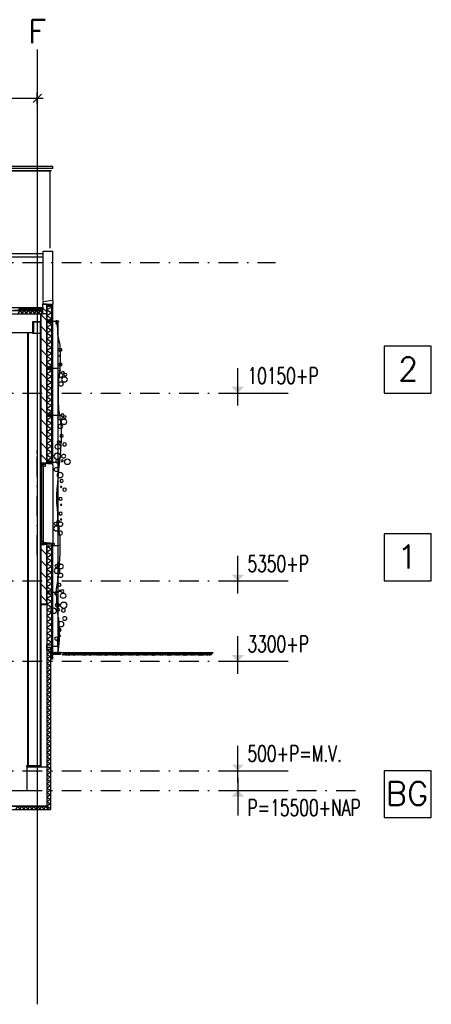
# Model space of a CAD drawing. Extents: x -6882 to 53094, y 98041 to 125706.
# Tile 15 of 15: x 42591 to 53094, y 98041 to 123197. Entities that reach past the tile are written whole.
import ezdxf

# ---------------------------------------------------------------- set-up
doc = ezdxf.new("R2010")
doc.units = 0
doc.header["$LTSCALE"] = 1000
doc.header["$MEASUREMENT"] = 0
for name, pattern in [('DASHDOT', [1, 0.5, -0.25, 0, -0.25]), ('DASHED', [0.75, 0.5, -0.25]), ('HIDDEN', [0.375, 0.25, -0.125])]:
    doc.linetypes.add(name, pattern=pattern)
for name, color, linetype in [('B02', 7, 'CONTINUOUS'), ('B03', 7, 'CONTINUOUS'), ('B29', 7, 'CONTINUOUS')]:
    doc.layers.add(name, color=color, linetype=linetype)
doc.styles.add('TXT', font='txt.shx')

# ---------------------------------------------------------------- blocks, each defined once
blk = doc.blocks.new('*X2')
at = {"layer": 'B03', "color": 5, "linetype": 'Continuous'}
for p, q in [((-49, 8), (-21, 36)), ((-49, -21), (8, 36)), ((-27, -27), (36, 36)), ((1, -27), (64, 36)), ((30, -27), (81, 25)), ((58, -27), (81, -4))]:
    blk.add_line(p, q, dxfattribs=at)
blk = doc.blocks.new('*X3')
at = {"layer": 'B03', "color": 5, "linetype": 'Continuous'}
for p, q in [((-49, 8), (-21, 36)), ((-49, -21), (8, 36)), ((-27, -27), (36, 36)), ((1, -27), (64, 36)), ((30, -27), (81, 25)), ((58, -27), (81, -4))]:
    blk.add_line(p, q, dxfattribs=at)
blk = doc.blocks.new('*X4')
at = {"layer": 'B03', "color": 5, "linetype": 'Continuous'}
for p, q in [((-49, 8), (-21, 36)), ((-49, -21), (8, 36)), ((-27, -27), (36, 36)), ((1, -27), (64, 36)), ((30, -27), (81, 25)), ((58, -27), (81, -4))]:
    blk.add_line(p, q, dxfattribs=at)
blk = doc.blocks.new('*X5')
at = {"layer": 'B03', "color": 5, "linetype": 'Continuous'}
for p, q in [((-49, 8), (-21, 36)), ((-49, -21), (8, 36)), ((-27, -27), (36, 36)), ((1, -27), (64, 36)), ((30, -27), (81, 25)), ((58, -27), (81, -4))]:
    blk.add_line(p, q, dxfattribs=at)
blk = doc.blocks.new('*X6')
at = {"layer": 'B03', "color": 5, "linetype": 'Continuous'}
for p, q in [((-49, 8), (-21, 36)), ((-49, -21), (8, 36)), ((-27, -27), (36, 36)), ((1, -27), (64, 36)), ((30, -27), (81, 25)), ((58, -27), (81, -4))]:
    blk.add_line(p, q, dxfattribs=at)
blk = doc.blocks.new('B__DIM')
at = {"layer": 'B29', "color": 1, "linetype": 'Continuous'}
for p, q in [((-500, 0), (500, 0)), ((-353.53, -353.57), (353.53, 353.57)), ((0, -500), (0, 500))]:
    blk.add_line(p, q, dxfattribs=at)

msp = doc.modelspace()

# ---------------------------------------------------------------- linework, layer by layer
at = {"layer": 'B02', "color": 5, "linetype": 'Continuous'}
msp.add_line((43039.5, 122436.27), (43039.5, 98041), dxfattribs=at)
at = {"layer": 'B02', "color": 5, "linetype": 'DASHDOT'}
for p, q in [((657.71, 116992.32), (49115.71, 116992.32)), ((657.71, 113657.32), (49115.71, 113657.32)), ((657.71, 108857.32), (49115.71, 108857.32)), ((657.71, 106807.32), (49115.71, 106807.32)), ((657.71, 104007.32), (49115.71, 104007.32)), ((657.71, 103507.32), (51199.29, 103507.32))]:
    msp.add_line(p, q, dxfattribs=at)
at = {"layer": 'B02', "color": 1, "linetype": 'Continuous'}
for points in [[(51894.29, 113657.32), (53094.29, 113657.32), (53094.29, 114857.32), (51894.29, 114857.32)], [(51894.29, 108857.32), (53094.29, 108857.32), (53094.29, 110057.32), (51894.29, 110057.32)], [(51894.29, 102810.32), (53094.29, 102810.32), (53094.29, 104010.32), (51894.29, 104010.32)]]:
    msp.add_lwpolyline(points, close=True, dxfattribs=at)
at = {"layer": 'B03', "color": 1, "linetype": 'Continuous'}
for p, q in [((43439.5, 119444.41), (10474.29, 119444.41)), ((43439.5, 119392.86), (39087.99, 119392.86)), ((43439.5, 119392.86), (43439.5, 119444.41)), ((43432.98, 116019.92), (43432.98, 117284.69)), ((9414.5, 115770.16), (43179.5, 115770.16)), ((43279.5, 115930.16), (43279.5, 111926.34)), ((43409.5, 115930.16), (43409.5, 111926.34)), ((9414.5, 115680.16), (43179.5, 115680.16)), ((43409.5, 115494.84), (43559.5, 115494.84)), ((43569.5, 107190.93), (43569.5, 115494.84)), ((42789.5, 115180.16), (42789.5, 104139.35)), ((42809.5, 115180.16), (42809.5, 104139.35)), ((43109.5, 115180.16), (43109.5, 104139.35)), ((43129.5, 115180.16), (43129.5, 104139.35)), ((43409.5, 114294.84), (43559.5, 114294.84)), ((43409.5, 113094.84), (43559.5, 113094.84)), ((43156.5, 109862.32), (43156.5, 111807.32)), ((43185.46, 111807.32), (43185.46, 109858.82)), ((43409.5, 111894.84), (43559.5, 111894.84)), ((43279.5, 109743), (43279.5, 107222.43)), ((43409.5, 109762.22), (43559.5, 109762.22)), ((43409.5, 109743), (43409.5, 107222.43)), ((43409.5, 108574.5), (43559.5, 108574.5)), ((43409.5, 107190.93), (43559.5, 107190.93)), ((43279.5, 107096.43), (43279.5, 103107.32)), ((43379.5, 107096.43), (43379.5, 103017.32)), ((14639.5, 103107.32), (43279.5, 103107.32)), ((14729.5, 103017.32), (43379.5, 103017.32))]:
    msp.add_line(p, q, dxfattribs=at)
at = {"layer": 'B03', "color": 5, "linetype": 'Continuous'}
for p, q in [((43404.5, 119335.24), (39087.99, 119335.24)), ((42614.5, 115842.79), (42539.5, 115767.79)), ((42577.5, 115804.79), (42614.5, 115767.79)), ((42589.5, 115817.79), (42639.5, 115767.79)), ((42601.5, 115830.79), (42664.5, 115767.79)), ((42614.5, 115842.79), (42677.5, 115780.79)), ((42639.5, 115842.79), (42689.5, 115792.79)), ((42664.5, 115842.79), (42701.5, 115804.79)), ((42739.5, 115842.79), (42664.5, 115767.79)), ((42689.5, 115842.79), (42714.5, 115817.79)), ((42764.5, 115842.79), (42689.5, 115767.79)), ((42714.5, 115842.79), (42727.5, 115830.79)), ((42789.5, 115842.79), (42714.5, 115767.79)), ((42814.5, 115842.79), (42739.5, 115767.79)), ((42751.5, 115780.79), (42764.5, 115767.79)), ((42764.5, 115792.79), (42789.5, 115767.79)), ((42777.5, 115804.79), (42814.5, 115767.79)), ((42789.5, 115817.79), (42839.5, 115767.79)), ((42801.5, 115830.79), (42864.5, 115767.79)), ((42814.5, 115842.79), (42877.5, 115780.79)), ((42839.5, 115842.79), (42889.5, 115792.79)), ((42864.5, 115842.79), (42901.5, 115804.79)), ((42939.5, 115842.79), (42864.5, 115767.79)), ((42889.5, 115842.79), (42914.5, 115817.79)), ((42964.5, 115842.79), (42889.5, 115767.79)), ((42914.5, 115842.79), (42927.5, 115830.79)), ((42989.5, 115842.79), (42914.5, 115767.79)), ((43014.5, 115842.79), (42939.5, 115767.79)), ((42951.5, 115780.79), (42964.5, 115767.79)), ((42964.5, 115792.79), (42989.5, 115767.79)), ((42977.5, 115804.79), (43014.5, 115767.79)), ((42989.5, 115817.79), (43039.5, 115767.79)), ((43001.5, 115830.79), (43064.5, 115767.79)), ((43014.5, 115842.79), (43077.5, 115780.79)), ((43039.5, 115842.79), (43089.5, 115792.79)), ((43064.5, 115842.79), (43101.5, 115804.79)), ((43139.5, 115842.79), (43064.5, 115767.79)), ((43089.5, 115842.79), (43114.5, 115817.79)), ((43164.5, 115842.79), (43089.5, 115767.79)), ((43114.5, 115842.79), (43127.5, 115830.79)), ((43179.5, 115832.79), (43114.5, 115767.79)), ((43179.5, 115807.79), (43139.5, 115767.79)), ((43151.5, 115780.79), (43164.5, 115767.79)), ((43164.5, 115792.79), (43179.5, 115777.79)), ((43177.5, 115804.79), (43179.5, 115802.79)), ((43279.5, 115729.43), (43179.5, 115829.43)), ((43279.5, 115511.06), (43129.5, 115661.06)), ((43169.9, 115680.16), (43179.5, 115697)), ((43279.5, 115213.24), (43129.5, 115363.24)), ((43279.5, 114915.43), (43129.5, 115065.43)), ((43279.5, 114617.61), (43129.5, 114767.61)), ((43279.5, 114319.79), (43129.5, 114469.79)), ((43279.5, 114021.97), (43129.5, 114171.97)), ((43279.5, 113724.16), (43129.5, 113874.16)), ((43279.5, 113426.34), (43129.5, 113576.34)), ((43279.5, 113128.52), (43129.5, 113278.52)), ((43279.5, 112830.7), (43129.5, 112980.7)), ((43279.5, 112532.88), (43129.5, 112682.88)), ((43279.5, 112235.07), (43129.5, 112385.07)), ((43279.5, 111937.25), (43129.5, 112087.25)), ((43279.5, 111928.76), (43283.75, 111926.34)), ((43439.5, 111819.34), (43439.5, 109819.46)), ((43445.32, 109801.38), (43248.32, 109811.64)), ((43445.52, 109805.12), (43248.52, 109815.38)), ((43445.72, 109808.86), (43248.72, 109819.12)), ((43279.5, 109526.18), (43129.5, 109676.18)), ((43279.5, 109228.36), (43129.5, 109378.36)), ((43279.5, 108930.54), (43129.5, 109080.54)), ((43279.5, 108632.73), (43129.5, 108782.73)), ((43279.5, 108334.91), (43129.5, 108484.91)), ((43279.5, 107223.6), (43281.55, 107222.43)), ((43743.29, 107032.43), (43668.29, 106957.43)), ((43768.29, 107032.43), (43693.29, 106957.43)), ((43793.29, 107032.43), (43718.29, 106957.43)), ((43818.29, 107032.43), (43743.29, 106957.43)), ((43755.29, 106970.43), (43768.29, 106957.43)), ((43768.29, 106982.43), (43793.29, 106957.43)), ((43781.29, 106994.43), (43818.29, 106957.43)), ((43793.29, 107007.43), (43843.29, 106957.43)), ((43805.29, 107020.43), (43868.29, 106957.43)), ((43818.29, 107032.43), (43881.29, 106970.43)), ((43843.29, 107032.43), (43893.29, 106982.43)), ((43868.29, 107032.43), (43905.29, 106994.43)), ((43943.29, 107032.43), (43868.29, 106957.43)), ((43893.29, 107032.43), (43918.29, 107007.43)), ((43968.29, 107032.43), (43893.29, 106957.43)), ((43918.29, 107032.43), (43931.29, 107020.43)), ((43993.29, 107032.43), (43918.29, 106957.43)), ((44018.29, 107032.43), (43943.29, 106957.43)), ((43955.29, 106970.43), (43968.29, 106957.43)), ((43968.29, 106982.43), (43993.29, 106957.43)), ((43981.29, 106994.43), (44018.29, 106957.43)), ((43993.29, 107007.43), (44043.29, 106957.43)), ((44005.29, 107020.43), (44068.29, 106957.43)), ((44018.29, 107032.43), (44081.29, 106970.43)), ((44043.29, 107032.43), (44093.29, 106982.43)), ((44068.29, 107032.43), (44105.29, 106994.43)), ((44143.29, 107032.43), (44068.29, 106957.43)), ((44093.29, 107032.43), (44118.29, 107007.43)), ((44168.29, 107032.43), (44093.29, 106957.43)), ((44118.29, 107032.43), (44131.29, 107020.43)), ((44193.29, 107032.43), (44118.29, 106957.43)), ((44218.29, 107032.43), (44143.29, 106957.43)), ((44155.29, 106970.43), (44168.29, 106957.43)), ((44168.29, 106982.43), (44193.29, 106957.43)), ((44181.29, 106994.43), (44218.29, 106957.43)), ((44193.29, 107007.43), (44243.29, 106957.43)), ((44205.29, 107020.43), (44268.29, 106957.43)), ((44218.29, 107032.43), (44281.29, 106970.43)), ((44243.29, 107032.43), (44293.29, 106982.43)), ((44268.29, 107032.43), (44305.29, 106994.43)), ((44343.29, 107032.43), (44268.29, 106957.43)), ((44293.29, 107032.43), (44318.29, 107007.43)), ((44368.29, 107032.43), (44293.29, 106957.43)), ((44318.29, 107032.43), (44331.29, 107020.43)), ((44393.29, 107032.43), (44318.29, 106957.43)), ((44418.29, 107032.43), (44343.29, 106957.43)), ((44355.29, 106970.43), (44368.29, 106957.43)), ((44368.29, 106982.43), (44393.29, 106957.43)), ((44381.29, 106994.43), (44418.29, 106957.43)), ((44393.29, 107007.43), (44443.29, 106957.43)), ((44405.29, 107020.43), (44468.29, 106957.43)), ((44418.29, 107032.43), (44481.29, 106970.43)), ((44443.29, 107032.43), (44493.29, 106982.43)), ((44468.29, 107032.43), (44505.29, 106994.43)), ((44543.29, 107032.43), (44468.29, 106957.43)), ((44493.29, 107032.43), (44518.29, 107007.43)), ((44568.29, 107032.43), (44493.29, 106957.43)), ((44518.29, 107032.43), (44531.29, 107020.43)), ((44593.29, 107032.43), (44518.29, 106957.43)), ((44618.29, 107032.43), (44543.29, 106957.43)), ((44555.29, 106970.43), (44568.29, 106957.43)), ((44568.29, 106982.43), (44593.29, 106957.43)), ((44581.29, 106994.43), (44618.29, 106957.43)), ((44593.29, 107007.43), (44643.29, 106957.43)), ((44605.29, 107020.43), (44668.29, 106957.43)), ((44618.29, 107032.43), (44681.29, 106970.43)), ((44643.29, 107032.43), (44693.29, 106982.43)), ((44668.29, 107032.43), (44705.29, 106994.43)), ((44743.29, 107032.43), (44668.29, 106957.43)), ((44693.29, 107032.43), (44718.29, 107007.43)), ((44768.29, 107032.43), (44693.29, 106957.43)), ((44718.29, 107032.43), (44731.29, 107020.43)), ((44793.29, 107032.43), (44718.29, 106957.43)), ((44818.29, 107032.43), (44743.29, 106957.43)), ((44755.29, 106970.43), (44768.29, 106957.43)), ((44768.29, 106982.43), (44793.29, 106957.43)), ((44781.29, 106994.43), (44818.29, 106957.43)), ((44793.29, 107007.43), (44843.29, 106957.43)), ((44805.29, 107020.43), (44868.29, 106957.43)), ((44818.29, 107032.43), (44881.29, 106970.43)), ((44843.29, 107032.43), (44893.29, 106982.43)), ((44868.29, 107032.43), (44905.29, 106994.43)), ((44943.29, 107032.43), (44868.29, 106957.43)), ((44893.29, 107032.43), (44918.29, 107007.43)), ((44968.29, 107032.43), (44893.29, 106957.43)), ((44918.29, 107032.43), (44931.29, 107020.43)), ((44993.29, 107032.43), (44918.29, 106957.43)), ((45018.29, 107032.43), (44943.29, 106957.43)), ((44955.29, 106970.43), (44968.29, 106957.43)), ((44968.29, 106982.43), (44993.29, 106957.43)), ((44981.29, 106994.43), (45018.29, 106957.43)), ((44993.29, 107007.43), (45043.29, 106957.43)), ((45005.29, 107020.43), (45068.29, 106957.43)), ((45018.29, 107032.43), (45081.29, 106970.43)), ((45043.29, 107032.43), (45093.29, 106982.43)), ((45068.29, 107032.43), (45105.29, 106994.43)), ((45143.29, 107032.43), (45068.29, 106957.43)), ((45093.29, 107032.43), (45118.29, 107007.43)), ((45168.29, 107032.43), (45093.29, 106957.43)), ((45118.29, 107032.43), (45131.29, 107020.43)), ((45193.29, 107032.43), (45118.29, 106957.43)), ((45218.29, 107032.43), (45143.29, 106957.43)), ((45155.29, 106970.43), (45168.29, 106957.43)), ((45168.29, 106982.43), (45193.29, 106957.43)), ((45181.29, 106994.43), (45218.29, 106957.43)), ((45193.29, 107007.43), (45243.29, 106957.43)), ((45205.29, 107020.43), (45268.29, 106957.43)), ((45218.29, 107032.43), (45281.29, 106970.43)), ((45243.29, 107032.43), (45293.29, 106982.43)), ((45268.29, 107032.43), (45305.29, 106994.43)), ((45343.29, 107032.43), (45268.29, 106957.43)), ((45293.29, 107032.43), (45318.29, 107007.43)), ((45368.29, 107032.43), (45293.29, 106957.43)), ((45318.29, 107032.43), (45331.29, 107020.43)), ((45393.29, 107032.43), (45318.29, 106957.43)), ((45418.29, 107032.43), (45343.29, 106957.43)), ((45355.29, 106970.43), (45368.29, 106957.43)), ((45368.29, 106982.43), (45393.29, 106957.43)), ((45381.29, 106994.43), (45418.29, 106957.43)), ((45393.29, 107007.43), (45443.29, 106957.43)), ((45405.29, 107020.43), (45468.29, 106957.43)), ((45418.29, 107032.43), (45481.29, 106970.43)), ((45443.29, 107032.43), (45493.29, 106982.43)), ((45468.29, 107032.43), (45505.29, 106994.43)), ((45543.29, 107032.43), (45468.29, 106957.43)), ((45493.29, 107032.43), (45518.29, 107007.43)), ((45568.29, 107032.43), (45493.29, 106957.43)), ((45518.29, 107032.43), (45531.29, 107020.43)), ((45593.29, 107032.43), (45518.29, 106957.43)), ((45618.29, 107032.43), (45543.29, 106957.43)), ((45555.29, 106970.43), (45568.29, 106957.43)), ((45568.29, 106982.43), (45593.29, 106957.43)), ((45581.29, 106994.43), (45618.29, 106957.43)), ((45593.29, 107007.43), (45643.29, 106957.43)), ((45605.29, 107020.43), (45668.29, 106957.43)), ((45618.29, 107032.43), (45681.29, 106970.43)), ((45643.29, 107032.43), (45693.29, 106982.43)), ((45668.29, 107032.43), (45705.29, 106994.43)), ((45743.29, 107032.43), (45668.29, 106957.43)), ((45693.29, 107032.43), (45718.29, 107007.43)), ((45768.29, 107032.43), (45693.29, 106957.43)), ((45718.29, 107032.43), (45731.29, 107020.43)), ((45793.29, 107032.43), (45718.29, 106957.43)), ((45818.29, 107032.43), (45743.29, 106957.43)), ((45755.29, 106970.43), (45768.29, 106957.43)), ((45768.29, 106982.43), (45793.29, 106957.43)), ((45781.29, 106994.43), (45818.29, 106957.43)), ((45793.29, 107007.43), (45843.29, 106957.43)), ((45805.29, 107020.43), (45868.29, 106957.43)), ((45818.29, 107032.43), (45881.29, 106970.43)), ((45843.29, 107032.43), (45893.29, 106982.43)), ((45868.29, 107032.43), (45905.29, 106994.43)), ((45943.29, 107032.43), (45868.29, 106957.43)), ((45893.29, 107032.43), (45918.29, 107007.43)), ((45968.29, 107032.43), (45893.29, 106957.43)), ((45918.29, 107032.43), (45931.29, 107020.43)), ((45993.29, 107032.43), (45918.29, 106957.43)), ((46018.29, 107032.43), (45943.29, 106957.43)), ((45955.29, 106970.43), (45968.29, 106957.43)), ((45968.29, 106982.43), (45993.29, 106957.43)), ((45981.29, 106994.43), (46018.29, 106957.43)), ((45993.29, 107007.43), (46043.29, 106957.43)), ((46005.29, 107020.43), (46068.29, 106957.43)), ((46018.29, 107032.43), (46081.29, 106970.43)), ((46043.29, 107032.43), (46093.29, 106982.43)), ((46068.29, 107032.43), (46105.29, 106994.43)), ((46143.29, 107032.43), (46068.29, 106957.43)), ((46093.29, 107032.43), (46118.29, 107007.43)), ((46168.29, 107032.43), (46093.29, 106957.43)), ((46118.29, 107032.43), (46131.29, 107020.43)), ((46193.29, 107032.43), (46118.29, 106957.43)), ((46218.29, 107032.43), (46143.29, 106957.43)), ((46155.29, 106970.43), (46168.29, 106957.43)), ((46168.29, 106982.43), (46193.29, 106957.43)), ((46181.29, 106994.43), (46218.29, 106957.43)), ((46193.29, 107007.43), (46243.29, 106957.43)), ((46205.29, 107020.43), (46268.29, 106957.43)), ((46218.29, 107032.43), (46281.29, 106970.43)), ((46243.29, 107032.43), (46293.29, 106982.43)), ((46268.29, 107032.43), (46305.29, 106994.43)), ((46343.29, 107032.43), (46268.29, 106957.43)), ((46293.29, 107032.43), (46318.29, 107007.43)), ((46368.29, 107032.43), (46293.29, 106957.43)), ((46318.29, 107032.43), (46331.29, 107020.43)), ((46393.29, 107032.43), (46318.29, 106957.43)), ((46418.29, 107032.43), (46343.29, 106957.43)), ((46355.29, 106970.43), (46368.29, 106957.43)), ((46368.29, 106982.43), (46393.29, 106957.43)), ((46381.29, 106994.43), (46418.29, 106957.43)), ((46393.29, 107007.43), (46443.29, 106957.43)), ((46405.29, 107020.43), (46468.29, 106957.43)), ((46418.29, 107032.43), (46481.29, 106970.43)), ((46443.29, 107032.43), (46493.29, 106982.43)), ((46468.29, 107032.43), (46505.29, 106994.43)), ((46543.29, 107032.43), (46468.29, 106957.43)), ((46493.29, 107032.43), (46518.29, 107007.43)), ((46568.29, 107032.43), (46493.29, 106957.43)), ((46518.29, 107032.43), (46531.29, 107020.43)), ((46593.29, 107032.43), (46518.29, 106957.43)), ((46618.29, 107032.43), (46543.29, 106957.43)), ((46555.29, 106970.43), (46568.29, 106957.43)), ((46568.29, 106982.43), (46593.29, 106957.43)), ((46581.29, 106994.43), (46618.29, 106957.43)), ((46593.29, 107007.43), (46643.29, 106957.43)), ((46605.29, 107020.43), (46668.29, 106957.43)), ((46618.29, 107032.43), (46681.29, 106970.43)), ((46643.29, 107032.43), (46693.29, 106982.43)), ((46668.29, 107032.43), (46705.29, 106994.43)), ((46743.29, 107032.43), (46668.29, 106957.43)), ((46693.29, 107032.43), (46718.29, 107007.43)), ((46768.29, 107032.43), (46693.29, 106957.43)), ((46718.29, 107032.43), (46731.29, 107020.43)), ((46793.29, 107032.43), (46718.29, 106957.43)), ((46818.29, 107032.43), (46743.29, 106957.43)), ((46755.29, 106970.43), (46768.29, 106957.43)), ((46768.29, 106982.43), (46793.29, 106957.43)), ((46781.29, 106994.43), (46818.29, 106957.43)), ((46793.29, 107007.43), (46843.29, 106957.43)), ((46805.29, 107020.43), (46868.29, 106957.43)), ((46818.29, 107032.43), (46881.29, 106970.43)), ((46843.29, 107032.43), (46893.29, 106982.43)), ((46868.29, 107032.43), (46905.29, 106994.43)), ((46943.29, 107032.43), (46868.29, 106957.43)), ((46893.29, 107032.43), (46918.29, 107007.43)), ((46968.29, 107032.43), (46893.29, 106957.43)), ((46918.29, 107032.43), (46931.29, 107020.43)), ((46993.29, 107032.43), (46918.29, 106957.43)), ((47018.29, 107032.43), (46943.29, 106957.43)), ((46955.29, 106970.43), (46968.29, 106957.43)), ((46968.29, 106982.43), (46993.29, 106957.43)), ((46981.29, 106994.43), (47018.29, 106957.43)), ((46993.29, 107007.43), (47043.29, 106957.43)), ((47005.29, 107020.43), (47068.29, 106957.43)), ((47018.29, 107032.43), (47081.29, 106970.43)), ((47043.29, 107032.43), (47093.29, 106982.43)), ((47068.29, 107032.43), (47105.29, 106994.43)), ((47143.29, 107032.43), (47068.29, 106957.43)), ((47093.29, 107032.43), (47118.29, 107007.43)), ((47168.29, 107032.43), (47093.29, 106957.43)), ((47118.29, 107032.43), (47131.29, 107020.43)), ((47193.29, 107032.43), (47118.29, 106957.43)), ((47218.29, 107032.43), (47143.29, 106957.43)), ((47155.29, 106970.43), (47168.29, 106957.43)), ((47168.29, 106982.43), (47193.29, 106957.43)), ((47181.29, 106994.43), (47218.29, 106957.43)), ((47193.29, 107007.43), (47243.29, 106957.43)), ((47205.29, 107020.43), (47268.29, 106957.43)), ((47218.29, 107032.43), (47281.29, 106970.43)), ((47243.29, 107032.43), (47293.29, 106982.43)), ((47268.29, 107032.43), (47305.29, 106994.43)), ((47343.29, 107032.43), (47268.29, 106957.43)), ((47293.29, 107032.43), (47318.29, 107007.43)), ((47368.29, 107032.43), (47293.29, 106957.43)), ((47318.29, 107032.43), (47331.29, 107020.43)), ((47393.29, 107032.43), (47318.29, 106957.43)), ((47418.29, 107032.43), (47343.29, 106957.43)), ((47355.29, 106970.43), (47368.29, 106957.43)), ((47368.29, 106982.43), (47393.29, 106957.43)), ((47381.29, 106994.43), (47418.29, 106957.43)), ((47393.29, 107007.43), (47443.29, 106957.43)), ((47405.29, 107020.43), (47468.29, 106957.43)), ((47418.29, 107032.43), (47481.29, 106970.43)), ((47443.29, 107032.43), (47493.29, 106982.43)), ((47468.29, 107032.43), (47505.29, 106994.43)), ((47493.29, 107032.43), (47518.29, 107007.43)), ((47518.29, 107032.43), (47531.29, 107020.43)), ((43279.5, 103106.43), (43356.89, 103062.32)), ((43309.9, 103017.32), (43329.5, 103051.71))]:
    msp.add_line(p, q, dxfattribs=at)
at = {"layer": 'B03', "color": 7, "linetype": 'Continuous'}
for p, q in [((43432.98, 116019.92), (43184.98, 115990.62)), ((43439.5, 116013.94), (43439.5, 115930.16)), ((9439.5, 115842.79), (43179.5, 115842.79)), ((43179.5, 115680.16), (43179.5, 115930.16)), ((43279.5, 115930.16), (43179.5, 115930.16)), ((43279.5, 115680.16), (43279.5, 115930.16)), ((43129.5, 111863.34), (43129.5, 115680.16)), ((43279.5, 115680.16), (43129.5, 115680.16)), ((43279.5, 115680.16), (43179.5, 115680.16)), ((43279.5, 111863.34), (43279.5, 115680.16)), ((43279.5, 111863.34), (43129.5, 111863.34)), ((43129.5, 108261), (43129.5, 109789.38)), ((43279.5, 109789.38), (43129.5, 109789.38)), ((43445.13, 109797.63), (43247.73, 109807.91)), ((43445.91, 109812.61), (43249.31, 109822.85)), ((43279.5, 108261), (43279.5, 109789.38)), ((43445.91, 109812.61), (43445.13, 109797.63)), ((43279.5, 108261), (43129.5, 108261)), ((43643.29, 107032.43), (47517.71, 107032.43))]:
    msp.add_line(p, q, dxfattribs=at)
at = {"layer": 'B03', "color": 34, "linetype": 'DASHED'}
msp.add_line((9428.59, 115774.8), (43179.5, 115774.8), dxfattribs=at)
at = {"layer": 'B03', "color": 7, "linetype": 'DASHED'}
for p, q in [((43431.5, 111863.32), (43431.5, 115930.16)), ((43411.5, 107170.35), (43411.5, 109799))]:
    msp.add_line(p, q, dxfattribs=at)
at = {"layer": 'B03', "color": 2, "linetype": 'Continuous'}
for p, q in [((28939.5, 115680.16), (43129.5, 115680.16)), ((43129.5, 115480.16), (42919.5, 115480.16)), ((42919.5, 115480.16), (42919.5, 115200.16)), ((43129.5, 115680.16), (43129.5, 115480.16)), ((42919.5, 115200.16), (28939.5, 115200.16)), ((43129.5, 108257.32), (43129.5, 104107.32)), ((43129.5, 108257.32), (43279.5, 108257.32)), ((43279.5, 108257.32), (43279.5, 104107.32)), ((42779.5, 103507.32), (42779.5, 104107.32)), ((42779.5, 104107.32), (43279.5, 104107.32)), ((43129.5, 104107.32), (43279.5, 104107.32)), ((43279.5, 104107.32), (43279.5, 103107.32)), ((14689.5, 103507.32), (42779.5, 103507.32)), ((43279.5, 103107.32), (14689.5, 103107.32))]:
    msp.add_line(p, q, dxfattribs=at)
at = {"layer": 'B03', "color": 1, "linetype": 'Continuous'}
for points in [[(38526.65, 119342.86), (39087.99, 119342.86), (39087.99, 117226.35), (43184.98, 117226.35)], [(38526.65, 119342.86), (38526.65, 117134.69), (43184.98, 117134.69)], [(43184.98, 116019.93), (43184.98, 117284.69), (43432.98, 117284.69)], [(43520.29, 115415.53), (43527.73, 115521.35), (43535.67, 115415.53), (43551.05, 115309.71), (43551.05, 115203.88), (43558.49, 115149.14), (43566.44, 115149.14), (43566.44, 115098.05), (43573.88, 115098.05), (43581.82, 115043.32), (43589.26, 114992.23), (43604.64, 114937.5), (43612.09, 114886.41), (43612.09, 114831.67), (43612.09, 114725.84), (43620.03, 114674.75), (43620.03, 114620.02), (43620.03, 114568.93), (43620.03, 114514.2), (43620.03, 114463.11), (43620.03, 114412.03), (43612.09, 114357.28), (43612.09, 114306.19), (43612.09, 114251.45), (43604.64, 114200.37), (43604.64, 114145.64), (43596.7, 114094.54), (43589.26, 114039.81), (43581.82, 113988.73), (43581.82, 113933.99), (43573.88, 113933.99), (43573.88, 113882.89), (43573.88, 113828.15), (43573.88, 113777.07), (43573.88, 113722.34), (43573.88, 113616.51), (43573.88, 113565.43), (43573.88, 113459.6), (43573.88, 113404.86), (43581.82, 113299.04), (43581.82, 113247.96), (43589.26, 113193.22), (43604.64, 113091.05), (43612.09, 113036.31), (43620.03, 112985.21), (43627.47, 112930.47), (43635.4, 112879.39), (43642.85, 112824.66), (43650.29, 112773.56), (43650.29, 112667.75), (43650.29, 112561.91), (43650.29, 112456.09), (43642.85, 112350.27), (43635.4, 112189.71), (43620.03, 112083.88), (43604.64, 111926.98), (43596.7, 111821.15), (43589.26, 111770.07), (43581.82, 111715.33), (43581.82, 111664.23), (43581.82, 111609.49), (43573.88, 111558.41), (43566.44, 111503.68), (43551.05, 111346.77), (43543.11, 111292.03), (43535.67, 111186.2), (43527.73, 111080.38), (43527.73, 110974.55), (43527.73, 110923.47), (43527.73, 110868.73), (43535.67, 110762.9), (43543.11, 110711.81), (43551.05, 110554.91), (43558.49, 110449.09), (43573.88, 110288.52), (43581.82, 110237.43), (43581.82, 110182.7), (43589.26, 110131.61), (43596.7, 110076.87), (43604.64, 110025.79), (43612.09, 110025.79), (43612.09, 109919.95), (43612.09, 109814.14), (43612.09, 109759.4), (43612.09, 109653.57), (43612.09, 109547.75), (43604.64, 109441.92), (43596.7, 109285.01), (43589.26, 109179.19), (43581.82, 109128.1), (43573.88, 109073.35), (43566.44, 108967.54), (43558.49, 108967.54), (43551.05, 108916.45), (43551.05, 108861.71), (43543.11, 108810.63), (43535.67, 108755.89), (43527.73, 108704.81), (43520.29, 108650.05), (43520.29, 108598.97), (43520.29, 108544.24)], [(43520.29, 108544.24), (43520.29, 108493.16), (43527.73, 108438.42), (43527.73, 108332.59), (43543.11, 108175.67), (43551.05, 108069.86), (43558.49, 108015.12), (43566.44, 107964.03), (43573.88, 107912.95), (43581.82, 107912.95), (43581.82, 107858.21), (43589.26, 107807.12), (43589.26, 107752.39), (43596.7, 107646.56), (43596.7, 107540.73), (43596.7, 107489.65), (43596.7, 107434.91), (43596.7, 107329.09), (43589.26, 107277.99), (43589.26, 107223.26), (43581.82, 107223.26), (43581.82, 107172.17), (43573.88, 107117.43), (43573.88, 107066.35), (43566.44, 107066.35), (43558.49, 107066.35), (43566.44, 107066.35), (43573.88, 107066.35), (43573.88, 107117.43), (43573.88, 107066.35), (43573.88, 107117.43), (43566.44, 107277.99), (43558.49, 107329.09), (43551.05, 107383.82)]]:
    msp.add_lwpolyline(points, dxfattribs=at)
at = {"layer": 'B03', "color": 5, "linetype": 'Continuous'}
for points in [[(39131.29, 119335.24), (43358.29, 119335.24), (43358.29, 117359.35)], [(42554.3, 115680.16), (42605.6, 115770.16), (42656.9, 115680.16)], [(42656.9, 115680.16), (42708.2, 115770.16), (42759.5, 115680.16)], [(42759.5, 115680.16), (42810.8, 115770.16), (42862.1, 115680.16)], [(42862.1, 115680.16), (42913.4, 115770.16), (42964.7, 115680.16)], [(42964.7, 115680.16), (43016, 115770.16), (43067.3, 115680.16)], [(43067.3, 115680.16), (43118.6, 115770.16), (43169.9, 115680.16)], [(43279.5, 115930.16), (43409.5, 115856.06), (43279.5, 115781.96)], [(43279.5, 115781.96), (43409.5, 115707.86), (43279.5, 115633.76)], [(43279.5, 115633.76), (43409.5, 115559.66), (43279.5, 115485.56)], [(43279.5, 115485.56), (43409.5, 115411.46), (43279.5, 115337.36)], [(43279.5, 115337.36), (43409.5, 115263.26), (43279.5, 115189.16)], [(43279.5, 115189.16), (43409.5, 115115.06), (43279.5, 115040.96)], [(43279.5, 115040.96), (43409.5, 114966.86), (43279.5, 114892.76)], [(43279.5, 114892.76), (43409.5, 114818.66), (43279.5, 114744.56)], [(43279.5, 114744.56), (43409.5, 114670.46), (43279.5, 114596.36)], [(43279.5, 114596.36), (43409.5, 114522.26), (43279.5, 114448.16)], [(43279.5, 114448.16), (43409.5, 114374.06), (43279.5, 114299.96)], [(43279.5, 114299.96), (43409.5, 114225.86), (43279.5, 114151.76)], [(43279.5, 114151.76), (43409.5, 114077.66), (43279.5, 114003.56)], [(43279.5, 114003.56), (43409.5, 113929.46), (43279.5, 113855.36)], [(43279.5, 113855.36), (43409.5, 113781.26), (43279.5, 113707.16)], [(43279.5, 113707.16), (43409.5, 113633.06), (43279.5, 113558.96)], [(43279.5, 113558.96), (43409.5, 113484.86), (43279.5, 113410.76)], [(43279.5, 113410.76), (43409.5, 113336.66), (43279.5, 113262.56)], [(43279.5, 113262.56), (43409.5, 113188.46), (43279.5, 113114.36)], [(43279.5, 113114.36), (43409.5, 113040.26), (43279.5, 112966.16)], [(43279.5, 112966.16), (43409.5, 112892.06), (43279.5, 112817.96)], [(43279.5, 112817.96), (43409.5, 112743.86), (43279.5, 112669.76)], [(43279.5, 112669.76), (43409.5, 112595.66), (43279.5, 112521.56)], [(43279.5, 112521.56), (43409.5, 112447.46), (43279.5, 112373.36)], [(43279.5, 112373.36), (43409.5, 112299.26), (43279.5, 112225.16)], [(43279.5, 112225.16), (43409.5, 112151.06), (43279.5, 112076.96)], [(43279.5, 112076.96), (43409.5, 112002.86), (43279.5, 111928.76)], [(43279.5, 109743), (43409.5, 109668.9), (43279.5, 109594.8)], [(43279.5, 109594.8), (43409.5, 109520.7), (43279.5, 109446.6)], [(43279.5, 109446.6), (43409.5, 109372.5), (43279.5, 109298.4)], [(43279.5, 109298.4), (43409.5, 109224.3), (43279.5, 109150.2)], [(43279.5, 109150.2), (43409.5, 109076.1), (43279.5, 109002)], [(43279.5, 109002), (43409.5, 108927.9), (43279.5, 108853.8)], [(43279.5, 108853.8), (43409.5, 108779.7), (43279.5, 108705.6)], [(43279.5, 108705.6), (43409.5, 108631.5), (43279.5, 108557.4)], [(43279.5, 108557.4), (43409.5, 108483.3), (43279.5, 108409.2)], [(43279.5, 108409.2), (43409.5, 108335.1), (43279.5, 108261)], [(43279.5, 108261), (43409.5, 108186.9), (43279.5, 108112.8)], [(43279.5, 108112.8), (43409.5, 108038.7), (43279.5, 107964.6)], [(43279.5, 107964.6), (43409.5, 107890.5), (43279.5, 107816.4)], [(43279.5, 107816.4), (43409.5, 107742.3), (43279.5, 107668.2)], [(43279.5, 107668.2), (43409.5, 107594.1), (43279.5, 107520)], [(43279.5, 107520), (43409.5, 107445.9), (43279.5, 107371.8)], [(43279.5, 107371.8), (43409.5, 107297.7), (43279.5, 107223.6)], [(43279.5, 107096.43), (43379.5, 107039.43), (43279.5, 106982.43)], [(43279.5, 106982.43), (43379.5, 106925.43), (43279.5, 106868.43)], [(43279.5, 106868.43), (43379.5, 106811.43), (43279.5, 106754.43)], [(43279.5, 106754.43), (43379.5, 106697.43), (43279.5, 106640.43)], [(43279.5, 106640.43), (43379.5, 106583.43), (43279.5, 106526.43)], [(43279.5, 106526.43), (43379.5, 106469.43), (43279.5, 106412.43)], [(43279.5, 106412.43), (43379.5, 106355.43), (43279.5, 106298.43)], [(43279.5, 106298.43), (43379.5, 106241.43), (43279.5, 106184.43)], [(43279.5, 106184.43), (43379.5, 106127.43), (43279.5, 106070.43)], [(43279.5, 106070.43), (43379.5, 106013.43), (43279.5, 105956.43)], [(43279.5, 105956.43), (43379.5, 105899.43), (43279.5, 105842.43)], [(43279.5, 105842.43), (43379.5, 105785.43), (43279.5, 105728.43)], [(43279.5, 105728.43), (43379.5, 105671.43), (43279.5, 105614.43)], [(43279.5, 105614.43), (43379.5, 105557.43), (43279.5, 105500.43)], [(43279.5, 105500.43), (43379.5, 105443.43), (43279.5, 105386.43)], [(43279.5, 105386.43), (43379.5, 105329.43), (43279.5, 105272.43)], [(43279.5, 105272.43), (43379.5, 105215.43), (43279.5, 105158.43)], [(43279.5, 105158.43), (43379.5, 105101.43), (43279.5, 105044.43)], [(43279.5, 105044.43), (43379.5, 104987.43), (43279.5, 104930.43)], [(43279.5, 104930.43), (43379.5, 104873.43), (43279.5, 104816.43)], [(43279.5, 104816.43), (43379.5, 104759.43), (43279.5, 104702.43)], [(43279.5, 104702.43), (43379.5, 104645.43), (43279.5, 104588.43)], [(43279.5, 104588.43), (43379.5, 104531.43), (43279.5, 104474.43)], [(43279.5, 104474.43), (43379.5, 104417.43), (43279.5, 104360.43)], [(43279.5, 104360.43), (43379.5, 104303.43), (43279.5, 104246.43)], [(43279.5, 104246.43), (43379.5, 104189.43), (43279.5, 104132.43)], [(43279.5, 104132.43), (43379.5, 104075.43), (43279.5, 104018.43)], [(43279.5, 104018.43), (43379.5, 103961.43), (43279.5, 103904.43)], [(43279.5, 103904.43), (43379.5, 103847.43), (43279.5, 103790.43)], [(43279.5, 103790.43), (43379.5, 103733.43), (43279.5, 103676.43)], [(43279.5, 103676.43), (43379.5, 103619.43), (43279.5, 103562.43)], [(43279.5, 103562.43), (43379.5, 103505.43), (43279.5, 103448.43)], [(43279.5, 103448.43), (43379.5, 103391.43), (43279.5, 103334.43)], [(43279.5, 103334.43), (43379.5, 103277.43), (43279.5, 103220.43)], [(43279.5, 103220.43), (43379.5, 103163.43), (43279.5, 103106.43)], [(42489.1, 103017.32), (42540.4, 103107.32), (42591.7, 103017.32)], [(42591.7, 103017.32), (42643, 103107.32), (42694.3, 103017.32)], [(42694.3, 103017.32), (42745.6, 103107.32), (42796.9, 103017.32)], [(42796.9, 103017.32), (42848.2, 103107.32), (42899.5, 103017.32)], [(42899.5, 103017.32), (42950.8, 103107.32), (43002.1, 103017.32)], [(43002.1, 103017.32), (43053.4, 103107.32), (43104.7, 103017.32)], [(43104.7, 103017.32), (43156, 103107.32), (43207.3, 103017.32)], [(43207.3, 103017.32), (43258.6, 103107.32), (43309.9, 103017.32)]]:
    msp.add_lwpolyline(points, dxfattribs=at)
at = {"layer": 'B03', "color": 7, "linetype": 'Continuous'}
msp.add_lwpolyline([(43179.5, 115984.64), (43179.5, 115930.16), (43439.5, 115930.16)], dxfattribs=at)
for points in [[(43279.5, 115930.16), (43409.5, 115930.16), (43409.5, 115867.16), (43279.5, 115867.16)], [(43279.5, 115526.34), (43409.5, 115526.34), (43409.5, 115463.34), (43279.5, 115463.34)], [(43279.5, 114326.34), (43409.5, 114326.34), (43409.5, 114263.34), (43279.5, 114263.34)], [(43279.5, 113126.34), (43409.5, 113126.34), (43409.5, 113063.34), (43279.5, 113063.34)], [(43248.46, 111790.32), (43248.46, 111827.6), (43242.46, 111827.6), (43242.46, 111845.34), (43146.46, 111845.34), (43146.46, 111857.32), (43134.46, 111855.32), (43134.46, 111807.32), (43159.46, 111807.32), (43159.46, 111807.32), (43185.46, 111807.32), (43185.46, 111790.32)], [(43157.85, 111807.32), (43136.68, 111807.32), (43136.68, 111796.92), (43157.85, 111790.32)], [(43224.38, 111863.34), (43146.46, 111863.34), (43146.46, 111845.34), (43224.38, 111845.34)], [(43279.5, 111926.34), (43409.5, 111926.34), (43409.5, 111863.34), (43279.5, 111863.34)], [(43248.5, 109831.98), (43248.5, 109807.3), (43146.5, 109807.3), (43146.5, 109795.32), (43134.5, 109797.32), (43134.5, 109862.32), (43173.7, 109862.32), (43173.7, 109836.62)], [(43156.5, 109862.32), (43135.33, 109862.32), (43135.33, 109872.72), (43156.5, 109879.32)], [(43224.42, 109807.3), (43146.5, 109807.3), (43146.5, 109789.3), (43224.42, 109789.3)], [(43279.5, 109806), (43409.5, 109799), (43409.5, 109743), (43279.5, 109743)], [(43409.5, 109785.22), (43431.5, 109785.22), (43431.5, 109739.22), (43409.5, 109739.22)], [(43279.5, 108606), (43409.5, 108606), (43409.5, 108543), (43279.5, 108543)], [(43279.5, 107222.43), (43409.5, 107222.43), (43409.5, 107159.43), (43279.5, 107159.43)], [(43409.5, 107167.93), (43431.5, 107167.93), (43431.5, 107213.93), (43409.5, 107213.93)], [(43279.5, 107159.43), (43379.5, 107159.43), (43379.5, 107096.43), (43279.5, 107096.43)]]:
    msp.add_lwpolyline(points, close=True, dxfattribs=at)
at = {"layer": 'B03', "color": 1, "linetype": 'Continuous'}
for points in [[(43431.5, 111863.34), (43409.5, 111863.34), (43409.5, 115930.16), (43431.5, 115930.16)], [(43431.5, 106855.35), (43409.5, 106855.35), (43409.5, 109739.22), (43431.5, 109739.22)], [(43129.5, 104120.35), (42773.29, 104120.35), (42773.29, 104139.35), (43129.5, 104139.35)]]:
    msp.add_lwpolyline(points, close=True, dxfattribs=at)
at = {"layer": 'B03', "color": 2, "linetype": 'Continuous'}
msp.add_lwpolyline([(43129.5, 115180.16), (42929.5, 115180.16), (42929.5, 115480.16), (43129.5, 115480.16), (43129.5, 115180.16), (43119.5, 115190.16), (43119.5, 115470.16), (42939.5, 115470.16), (42939.5, 115190.16), (43119.5, 115190.16)], close=True, dxfattribs=at)
at = {"layer": 'B03', "color": 5, "linetype": 'DASHDOT'}
msp.add_lwpolyline([(43039.5, 109525.2), (43039.5, 112116.12), (43039.5, 112189.98)], dxfattribs=at)
at = {"layer": 'B03', "color": 2, "linetype": 'Continuous'}
for points in [[(43314.46, 111861.34), (43244.46, 111861.34), (43244.46, 111831.34)], [(43309.5, 111859.34), (43429.5, 111859.34), (43429.5, 111819.34)], [(43185.46, 109882.32), (43185.46, 109858.82), (43176.7, 109858.82), (43176.7, 109862.32), (43157.85, 109862.32)]]:
    msp.add_lwpolyline(points, dxfattribs=at)
at = {"layer": 'B03', "color": 1, "linetype": 'Continuous'}
msp.add_lwpolyline([(43182.62, 109838.14), (43464.02, 109819.45, -0.38887873), (43469.5, 109813.48), (43469.5, 109789.62, -0.44001053), (43466.24, 109786.64), (43461.91, 109787.01, -0.38887873), (43461, 109788.01), (43461, 109788.02), (43461, 109789.8), (43461, 109789.79, -0.44001053), (43461.82, 109790.54, -0.38887873), (43462.5, 109789.79), (43462.5, 109789.8), (43462.5, 109788.48), (43466.37, 109788.14), (43466.37, 109788.13, 0.44001053), (43468, 109789.62), (43468, 109809.11, 0.38887873), (43467.55, 109809.61), (43467.54, 109809.62), (43462.5, 109810.06), (43462.5, 109808.86, -0.44001053), (43461.69, 109808.11, -0.38887873), (43461, 109808.86), (43461, 109810.18), (43460.19, 109810.25, -0.33945426), (43459.51, 109810.87, -0.49314543), (43460.32, 109811.75, -0.41421356), (43460.75, 109812.11, -0.41421356), (43461.11, 109811.68), (43467.46, 109811.12, 0.44001053), (43468, 109811.62), (43468, 109813.48, 0.38887873), (43463.89, 109817.96), (43182.49, 109836.64), (43182.49, 109836.63, -0.38887873), (43180.2, 109839.12), (43180.21, 109839.14), (43180.21, 109844.76), (43179.76, 109845.2, -0.19891237), (43179.7, 109845.34, -0.19891237), (43179.76, 109845.48), (43179.77, 109845.5), (43180.21, 109845.94), (43180.21, 109850.76), (43179.76, 109851.2, -0.19891237), (43179.7, 109851.34, -0.19891237), (43179.76, 109851.48), (43179.77, 109851.5), (43180.21, 109851.94), (43180.21, 109853.76), (43179.76, 109854.2, -0.19891237), (43179.7, 109854.34, -0.19891237), (43179.76, 109854.48), (43179.77, 109854.5), (43180.21, 109854.94), (43180.2, 109857.59, -0.44001053), (43181.02, 109858.34, -0.38887873), (43181.71, 109857.6), (43181.71, 109839.14), (43181.7, 109839.12, 0.38887873), (43182.62, 109838.12)], format="xyb", dxfattribs=at)
at = {"layer": 'B03', "color": 2, "linetype": 'HIDDEN'}
msp.add_lwpolyline([(43463.78, 109791.1), (43456.5, 109813.54), (43250.48, 109824.66)], dxfattribs=at)
at = {"layer": 'B03', "color": 1, "linetype": 'Continuous'}
for centre in [(43569.5, 115494.84), (43569.5, 114294.84), (43569.5, 113094.84), (43569.5, 111894.84), (43569.5, 109762.22), (43569.5, 108574.5), (43569.5, 107190.93)]:
    msp.add_circle(centre, 10, dxfattribs=at)
at = {"layer": 'B03', "color": 7, "linetype": 'Continuous'}
for centre, radius in [((43451.06, 107000.87), 10), ((43446.06, 106980.87), 5), ((43445.06, 107023.87), 3.61), ((43449.06, 107016.87), 5), ((43452.06, 107030.87), 5), ((43457.06, 106985.87), 7), ((43468.06, 107017.87), 13), ((43473.06, 106982.87), 8.54), ((43472.06, 106993.87), 6.4), ((43482.06, 107008.87), 5), ((43483.06, 107029.87), 5), ((43487.06, 106990.87), 8), ((43492.06, 107019.87), 9.22), ((43487.06, 107001.87), 3), ((43502.06, 106983.87), 8.54), ((43500.06, 106996.87), 4.24), ((43501.06, 107030.87), 5), ((43502.06, 107010.87), 5), ((43516.06, 107022.87), 10.2), ((43517.06, 106997.87), 10.2), ((43522.06, 106980.87), 5), ((43531.06, 107030.87), 5), ((43531.06, 107020.87), 5), ((43532.06, 106990.87), 5), ((43534.06, 107007.87), 5), ((43549.06, 107000.87), 10), ((43544.06, 106980.87), 5), ((43543.06, 107023.87), 3.61), ((43547.06, 107016.87), 5), ((43550.06, 107030.87), 5), ((43555.06, 106985.87), 7), ((43566.06, 107017.87), 13), ((43571.06, 106982.87), 8.54), ((43570.06, 106993.87), 6.4), ((43580.06, 107008.87), 5), ((43581.06, 107029.87), 5), ((43585.06, 106990.87), 8), ((43590.06, 107019.87), 9.22), ((43585.06, 107001.87), 3), ((43600.06, 106983.87), 8.54), ((43598.06, 106996.87), 4.24), ((43599.06, 107030.87), 5), ((43600.06, 107010.87), 5), ((43614.06, 107022.87), 10.2), ((43615.06, 106997.87), 10.2), ((43620.06, 106980.87), 5), ((43629.06, 107030.87), 5), ((43629.06, 107020.87), 5), ((43630.06, 106990.87), 5), ((43632.06, 107007.87), 5)]:
    msp.add_circle(centre, radius, dxfattribs=at)
for centre, start, end in [((43185.5, 115984.63), 94.961228, 180), ((43433.5, 116013.94), 360, 94.938947)]:
    msp.add_arc(centre, 6, start, end, dxfattribs=at)
at = {"layer": 'B03', "color": 5, "linetype": 'Continuous'}
for centre, major_axis in [((43630.37, 114760.23), (-43.12, 0)), ((43616.97, 114608.11), (-17.77, 0)), ((43630.37, 114385.23), (-43.12, 0)), ((43616.97, 114233.11), (-17.77, 0)), ((43632.98, 114114.52), (-62.82, 0)), ((43693.46, 114175.98), (-37.69, 0)), ((43734.1, 114003.8), (-74.09, 0)), ((43754.38, 114125.39), (-37.92, 0)), ((43641.93, 113888.47), (-59.96, 0)), ((43618.98, 113033.52), (-62.82, 0)), ((43679.46, 113094.98), (-37.69, 0)), ((43720.1, 112922.8), (-74.09, 0)), ((43740.38, 113044.39), (-37.92, 0)), ((43627.93, 112807.47), (-59.96, 0)), ((43659.37, 112566.23), (-43.12, 0)), ((43563.1, 112285.8), (-74.09, 0)), ((43583.38, 112407.39), (-37.92, 0)), ((43645.97, 112414.11), (-17.77, 0)), ((43735.63, 112345.85), (-48.84, 0)), ((43547.28, 112044.78), (-88.35, 0)), ((43558.06, 111912.2), (-50.43, 0)), ((43676.58, 111927.37), (-26.49, 0)), ((43708.94, 112046.09), (-54.44, 0)), ((43807.72, 111903.42), (-77.9, 0)), ((43522.94, 111704.09), (-54.44, 0)), ((43621.72, 111561.42), (-77.9, 0)), ((43659.37, 111412.23), (-43.12, 0)), ((43645.97, 111260.11), (-17.77, 0)), ((43735.63, 111191.85), (-48.84, 0)), ((43632.21, 110953.23), (43.12, 0)), ((43645.61, 110801.11), (17.77, 0)), ((43632.21, 110578.23), (43.12, 0)), ((43645.61, 110426.11), (17.77, 0)), ((43528.48, 110196.8), (74.09, 0)), ((43508.2, 110318.39), (37.92, 0)), ((43569.12, 110368.98), (37.69, 0)), ((43629.6, 110307.52), (62.82, 0)), ((43620.65, 110081.47), (59.96, 0)), ((43522.2, 109237.39), (37.92, 0)), ((43583.12, 109287.98), (37.69, 0)), ((43643.6, 109226.52), (62.82, 0)), ((43542.48, 109115.8), (74.09, 0)), ((43634.65, 109000.47), (59.96, 0)), ((43603.21, 108759.23), (43.12, 0)), ((43526.95, 108538.85), (48.84, 0)), ((43616.61, 108607.11), (17.77, 0)), ((43699.48, 108478.8), (74.09, 0)), ((43679.2, 108600.39), (37.92, 0)), ((43553.64, 108239.09), (54.44, 0)), ((43715.3, 108237.78), (88.35, 0)), ((43454.86, 108096.42), (77.9, 0)), ((43586, 108120.37), (26.49, 0)), ((43704.52, 108105.2), (50.43, 0)), ((43739.64, 107897.09), (54.44, 0)), ((43640.86, 107754.42), (77.9, 0)), ((43526.95, 107384.85), (48.84, 0)), ((43603.21, 107605.23), (43.12, 0)), ((43616.61, 107453.11), (17.77, 0))]:
    msp.add_ellipse(centre, major_axis=major_axis, ratio=0.82894744, start_param=0, end_param=6.28317531, dxfattribs=at)
at = {"layer": 'B03', "color": 7, "linetype": 'Continuous'}
msp.add_point((43179.5, 115842.79), dxfattribs=at)
for points in [[(43439.5, 115920.16), (43431.5, 115920.16), (43439.5, 111819.34), (43431.5, 111819.34)], [(43439.5, 109789.3), (43431.5, 109789.3), (43439.5, 106832.43), (43431.5, 106832.43)]]:
    msp.add_solid(points, dxfattribs=at)
at = {"layer": 'B03', "color": 2, "linetype": 'Continuous'}
for points in [[(42929.5, 115480.16), (42939.5, 115470.16), (42939.5, 115190.16)], [(42929.5, 115480.16), (43129.5, 115480.16), (42939.5, 115470.16)], [(42939.5, 115190.16), (42929.5, 115180.16), (42929.5, 115480.16)], [(43129.5, 115480.16), (43119.5, 115470.16), (42939.5, 115470.16)], [(43129.5, 115480.16), (43119.5, 115190.16), (43119.5, 115470.16)], [(43129.5, 115480.16), (43129.5, 115180.16), (43119.5, 115190.16)], [(43049.5, 115180.16), (42789.5, 115180.16), (43049.5, 115190.16), (42789.5, 115190.16)], [(42939.5, 115190.16), (43129.5, 115180.16), (42929.5, 115180.16)], [(42939.5, 115190.16), (43119.5, 115190.16), (43129.5, 115180.16)]]:
    msp.add_solid(points, dxfattribs=at)
at = {"layer": 'B29', "color": 1, "linetype": 'Continuous'}
msp.add_line((35839.5, 121190.35), (43039.5, 121190.35), dxfattribs=at)
at = {"layer": 'B29', "color": 7, "linetype": 'Continuous'}
for p, q in [((48157.71, 113337.32), (48157.71, 114297.32)), ((47837.71, 113657.32), (49437.71, 113657.32)), ((48157.71, 108537.32), (48157.71, 109497.32)), ((47837.71, 108857.32), (49437.71, 108857.32)), ((48157.71, 106487.32), (48157.71, 107447.32)), ((47837.71, 106807.32), (49437.71, 106807.32)), ((48157.71, 103687.32), (48157.71, 104647.32)), ((47837.71, 104007.32), (49437.71, 104007.32)), ((48157.71, 103827.32), (48157.71, 102867.32)), ((47837.71, 103507.32), (49437.71, 103507.32))]:
    msp.add_line(p, q, dxfattribs=at)
for points in [[(48157.71, 113657.32), (47997.71, 113817.32), (48317.71, 113817.32)], [(48157.71, 108857.32), (47997.71, 109017.32), (48317.71, 109017.32)], [(48157.71, 106807.32), (47997.71, 106967.32), (48317.71, 106967.32)], [(48157.71, 104007.32), (47997.71, 104167.32), (48317.71, 104167.32)], [(48157.71, 103507.32), (47997.71, 103347.32), (48317.71, 103347.32)]]:
    msp.add_solid(points, dxfattribs=at)

# ---------------------------------------------------------------- block references
at = {"layer": 'B03', "color": 7, "linetype": 'Continuous'}
for name, p in [('*X6', (43328.29, 115894.17)), ('*X5', (43328.29, 115490.35)), ('*X4', (43328.29, 114290.35)), ('*X3', (43328.29, 113090.35)), ('*X2', (43328.29, 111890.35))]:
    msp.add_blockref(name, p, dxfattribs=at)
at = {"layer": 'B29', "color": 1, "linetype": 'Continuous', "xscale": 0.3, "yscale": 0.3}
msp.add_blockref('B__DIM', (43039.5, 121190.35), dxfattribs=at)

# ---------------------------------------------------------------- texts
at = {"layer": 'B02', "color": 1, "linetype": 'Continuous', "style": 'TXT'}
for s, p in [('F', (42806.19, 122597.35)), ('2', (52244.73, 113973.35)), ('1', (52225.9, 109173.35)), ('BG', (51934.9, 103126.35))]:
    msp.add_text(s, height=600, dxfattribs=at).set_placement(p)
at = {"layer": 'B29', "color": 7, "linetype": 'Continuous', "style": 'TXT', "width": 0.692329}
for s, p in [('10150+P     ', (48404.11, 113890.92)), ('5350+P      ', (48404.11, 109090.92)), ('3300+P      ', (48404.11, 107040.92)), ('500+P=M.V.  ', (48404.11, 104240.92)), ('P=15500+NAP ', (48404.11, 102857.73))]:
    msp.add_text(s, height=415.9872, dxfattribs=at).set_placement(p)

doc.saveas('drawing.dxf')
